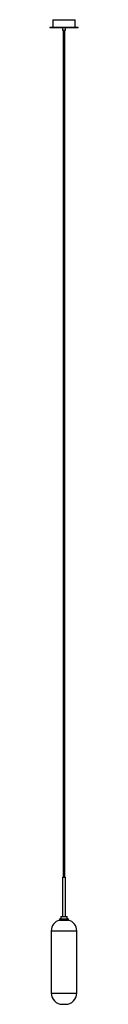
# Paper-space layout '_Normal a' of a CAD drawing. Header units: millimetres. Extents: x -50 to 50, y -301 to 3188.
import ezdxf

# ---------------------------------------------------------------- set-up
doc = ezdxf.new("R2010")
doc.units = ezdxf.units.MM

psp = doc.layouts.new('_Normal a')

# ---------------------------------------------------------------- linework, layer by layer
at = {"color": 7, "linetype": 'Continuous', "lineweight": 25}
for p, q in [((-40, 3187.5), (-40, 3161.5)), ((-40, 3187.5), (40, 3187.5)), ((40, 3161.5), (40, 3187.5)), ((-50, 3161.5), (-50, 3160)), ((-50, 3161.5), (50, 3161.5)), ((-50, 3160), (50, 3160)), ((-5.9, 3160), (-5.9, 3150)), ((-5.9, 3150), (5.9, 3150)), ((-3.5, 3150), (-3.5, 150)), ((3.5, 150), (3.5, 3150)), ((5.9, 3150), (5.9, 3160)), ((50, 3160), (50, 3161.5)), ((-5.9, 150), (-5.9, 10.1)), ((-5.9, 150), (5.9, 150)), ((5.9, 10.1), (5.9, 150)), ((-15.6, 0.2), (-15.6, -2.3)), ((-12.7, 2.1), (12.7, 2.1)), ((-11, 10.1), (-11, 2.1)), ((-11, 10.1), (11, 10.1)), ((11, 2.1), (11, 10.1)), ((15.6, -2.3), (15.6, 0.2)), ((-15.6, -2.3), (15.6, -2.3)), ((-45, -40.9), (-45, -260.9)), ((45, -260.9), (45, -40.9)), ((-5, -300.9), (5, -300.9))]:
    psp.add_line(p, q, dxfattribs=at)
at = {"color": 8, "linetype": 'Continuous', "lineweight": 25}
for p, q in [((-15.6, 0.2), (15.6, 0.2)), ((-15.2, 1), (15.2, 1)), ((-13.3, 2), (13.3, 2)), ((-45, -40.9), (45, -40.9)), ((-45, -260.9), (45, -260.9))]:
    psp.add_line(p, q, dxfattribs=at)
at = {"color": 7, "linetype": 'Continuous', "lineweight": 25}
for centre, radius, start, end in [((-14.6, 0.2), 1.01, 125.1848, 180), ((-9.4, -7.3), 10.1, 113.0436, 125.1848), ((-12.7, 0.6), 1.51, 90, 112.0487), ((12.7, 0.6), 1.51, 67.9513, 90), ((9.4, -7.3), 10.1, 54.8152, 66.9564), ((14.6, 0.2), 1.01, 360, 54.8152), ((-5, -40.9), 40, 105.3597, 180), ((5, -40.9), 40, 0, 74.6403), ((-5, -260.9), 40, 180, 270), ((5, -260.9), 40, 270, 0)]:
    psp.add_arc(centre, radius, start, end, dxfattribs=at)

doc.saveas('drawing.dxf')
